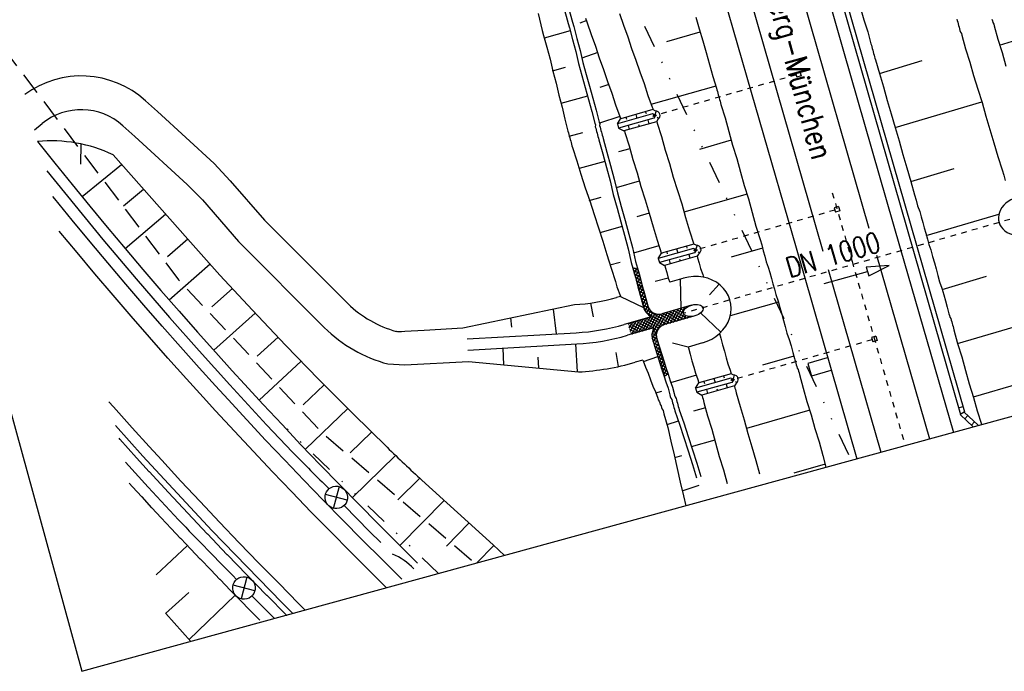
# Model space of a CAD drawing. Extents: x 447258 to 447844, y 441190 to 442763.
# Tile 3 of 123: x 447552 to 447640, y 441190 to 441248. Entities that reach past the tile are written whole.
import ezdxf

# ---------------------------------------------------------------- set-up
doc = ezdxf.new("R2010")
doc.units = 0
doc.header["$LTSCALE"] = 2
doc.header["$MEASUREMENT"] = 0
for name, pattern in [('ACAD_ISO03W100', [0.5, 0.25, -0.25]), ('ACAD_ISO10W100W', [0.5, 0.25, -0.25]), ('AUSGEZOGEN', [0]), ('GESTRICH-X2', [1.5, 1, -0.5]), ('GETRENNTX3', [3.25, 1, -0.75, 0, -0.75, 0, -0.75]), ('STRICHLINIEX2', [0.5, 0.25, -0.25])]:
    doc.linetypes.add(name, pattern=pattern)
doc.layers.get('0').update_dxf_attribs({"linetype": 'AUSGEZOGEN'})
for name, color, linetype in [('BOESCHG', 250, 'AUSGEZOGEN'), ('DB-Bahnachse', 7, 'CONTINUOUS'), ('DB-Boeschungen', 15, 'CONTINUOUS'), ('DB-Durchlässe', 15, 'CONTINUOUS'), ('DB-Gleisachsen', 7, 'CONTINUOUS'), ('DB-GRABEN', 15, 'AUSGEZOGEN'), ('DB-Ingenieurbauwerke', 15, 'CONTINUOUS'), ('DB-Kabelanlagen', 15, 'CONTINUOUS'), ('DB-Strassen', 15, 'CONTINUOUS'), ('FBRTOP', 250, 'AUSGEZOGEN'), ('Planeinteilung', 250, 'CONTINUOUS'), ('SCHRIFT', 7, 'AUSGEZOGEN'), ('STROMLTG', 4, 'AUSGEZOGEN'), ('TELEKOM', 4, 'GETRENNTX3')]:
    doc.layers.add(name, color=color, linetype=linetype)
doc.styles.add('ROMANS', font='romans.shx', dxfattribs={"width": 0.8})

# ---------------------------------------------------------------- blocks, each defined once
blk = doc.blocks.new('*X443')
at = {"color": 0, "linetype": 'ByBlock'}
for p, q in [((-2584637, 1065095), (-2584634, 1065098)), ((-2583641, 1065136), (-2583638, 1065139)), ((-2583638, 1065197), (-2583639, 1065198)), ((-2584603, 1064889), (-2584635, 1064921)), ((-2584633, 1064781), (-2584587, 1064826)), ((-2583617, 1063585), (-2584631, 1064598)), ((-2584629, 1064466), (-2584497, 1064598)), ((-2583613, 1063263), (-2584626, 1064276)), ((-2584625, 1064152), (-2584359, 1064418)), ((-2584621, 1063838), (-2584134, 1064325)), ((-2584616, 1063524), (-2583629, 1064511)), ((-2584612, 1063210), (-2583625, 1064197)), ((-2583621, 1063907), (-2584052, 1064338)), ((-2583626, 1064230), (-2583866, 1064470)), ((-2583630, 1064552), (-2583746, 1064668)), ((-2583716, 1064742), (-2583633, 1064825)), ((-2583634, 1064875), (-2583670, 1064911)), ((-2583609, 1062940), (-2584622, 1063954)), ((-2583604, 1062618), (-2584618, 1063631)), ((-2584608, 1062896), (-2583621, 1063883)), ((-2584604, 1062582), (-2583617, 1063569)), ((-2585511, 1061039), (-2583609, 1062941)), ((-2585104, 1061127), (-2583604, 1062627)), ((-2584620, 1062248), (-2583613, 1063255)), ((-2583591, 1062286), (-2584614, 1063309)), ((-2582665, 1061042), (-2584609, 1062986)), ((-2583045, 1061103), (-2584605, 1062664)), ((-2584812, 1061280), (-2585102, 1061570)), ((-2584636, 1061422), (-2584919, 1061705)), ((-2583579, 1060683), (-2584773, 1061877)), ((-2583583, 1061005), (-2584665, 1062087)), ((-2583587, 1061328), (-2584606, 1062347)), ((-2584587, 1061326), (-2583595, 1062318)), ((-2584583, 1061012), (-2583532, 1062063)), ((-2584579, 1060698), (-2583420, 1061857)), ((-2583554, 1061405), (-2583271, 1061688)), ((-2579675, 1061147), (-2579237, 1061585)), ((-2579188, 1061383), (-2579379, 1061574)), ((-2589187, 1061181), (-2588932, 1061436)), ((-2589023, 1061036), (-2589187, 1061200)), ((-2588705, 1061036), (-2589105, 1061436)), ((-2589014, 1061036), (-2588614, 1061436)), ((-2588387, 1061036), (-2588787, 1061436)), ((-2588696, 1061036), (-2588296, 1061436)), ((-2588068, 1061036), (-2588468, 1061436)), ((-2588377, 1061036), (-2587978, 1061436)), ((-2587750, 1061036), (-2588150, 1061436)), ((-2588059, 1061036), (-2587659, 1061436)), ((-2587432, 1061036), (-2587832, 1061436)), ((-2587741, 1061036), (-2587341, 1061436)), ((-2587114, 1061036), (-2587514, 1061436)), ((-2587423, 1061036), (-2587023, 1061436)), ((-2586795, 1061036), (-2587196, 1061436)), ((-2587105, 1061036), (-2586705, 1061436)), ((-2586477, 1061036), (-2586877, 1061436)), ((-2586787, 1061036), (-2586387, 1061436)), ((-2586159, 1061036), (-2586559, 1061436)), ((-2586468, 1061036), (-2586068, 1061436)), ((-2585841, 1061036), (-2586241, 1061436)), ((-2586150, 1061036), (-2585750, 1061436)), ((-2585525, 1061038), (-2585923, 1061436)), ((-2585832, 1061036), (-2585414, 1061454)), ((-2585250, 1061081), (-2585604, 1061436)), ((-2585015, 1061165), (-2585325, 1061475)), ((-2583575, 1060361), (-2584588, 1061374)), ((-2583570, 1060038), (-2584584, 1061052)), ((-2583566, 1059716), (-2584580, 1060729)), ((-2584575, 1060384), (-2583588, 1061371)), ((-2584571, 1060070), (-2583584, 1061057)), ((-2584567, 1059756), (-2583580, 1060743)), ((-2583376, 1061265), (-2583085, 1061556)), ((-2583170, 1061152), (-2582858, 1061465)), ((-2582933, 1061071), (-2582572, 1061432)), ((-2582359, 1061054), (-2582747, 1061442)), ((-2582643, 1061042), (-2582238, 1061448)), ((-2582054, 1061067), (-2582426, 1061439)), ((-2582311, 1061056), (-2581904, 1061464)), ((-2581748, 1061080), (-2582122, 1061453)), ((-2581979, 1061070), (-2581570, 1061480)), ((-2581443, 1061092), (-2581818, 1061468)), ((-2581647, 1061084), (-2581236, 1061496)), ((-2581137, 1061105), (-2581515, 1061482)), ((-2581315, 1061098), (-2580901, 1061512)), ((-2580832, 1061118), (-2581211, 1061497)), ((-2580983, 1061111), (-2580567, 1061528)), ((-2580526, 1061130), (-2580907, 1061511)), ((-2580651, 1061125), (-2580241, 1061535)), ((-2580213, 1061135), (-2580604, 1061526)), ((-2580323, 1061135), (-2579923, 1061535)), ((-2579895, 1061135), (-2580295, 1061535)), ((-2580005, 1061135), (-2579585, 1061556)), ((-2579596, 1061155), (-2579976, 1061535)), ((-2579304, 1061181), (-2579671, 1061548)), ((-2579325, 1061179), (-2579188, 1061316)), ((-2583562, 1059393), (-2584575, 1060407)), ((-2583816, 1059329), (-2584571, 1060084)), ((-2584563, 1059442), (-2583575, 1060429)), ((-2584356, 1059329), (-2583571, 1060115)), ((-2584134, 1059329), (-2584567, 1059762)), ((-2584453, 1059329), (-2584563, 1059439)), ((-2584038, 1059329), (-2583567, 1059800)), ((-2583720, 1059329), (-2583563, 1059486))]:
    blk.add_line(p, q, dxfattribs=at)
blk = doc.blocks.new('1135297')
for p, q in [((1135, 0), (1135, 297)), ((0, 0), (1135, 0))]:
    blk.add_line(p, q)

msp = doc.modelspace()

# ---------------------------------------------------------------- linework, layer by layer
at = {"layer": 'BOESCHG'}
msp.add_lwpolyline([(447609.491, 441479.773, -0.000773), (447613.632, 441470.609, -0.002321), (447614.992, 441467.549, -0.000006), (447625.529, 441443.54, -0.00021), (447625.822, 441442.872, -0.000103), (447629.419, 441434.652, -0.000025), (447644.421, 441400.348, -0.000637), (447655.364, 441375.235, -0.000709), (447665.125, 441352.668, -0.00651), (447673.509, 441332.491, -0.004864), (447684.113, 441305.236, -0.001312), (447689.441, 441291.026, -0.001315), (447694.683, 441276.817, -0.001967), (447705.662, 441246.448, -0.005439), (447709.468, 441235.41, -0.000303), (447710.584, 441232.048, -0.000641)], format="xyb", dxfattribs=at)
at = {"layer": 'DB-Bahnachse', "linetype": 'ACAD_ISO10W100W'}
for p, q in [((447624.404, 441232.696), (447626.163, 441226.587)), ((447626.163, 441226.587), (447630.881, 441210.202))]:
    msp.add_line(p, q, dxfattribs=at)
at = {"layer": 'DB-Boeschungen', "linetype": 'Continuous'}
for p, q in [((447626.925, 441249.118), (447627.215, 441248.057)), ((447605.49, 441248.645), (447605.829, 441247.597)), ((447612.266, 441248.321), (447612.556, 441247.26)), ((447627.215, 441248.057), (447627.554, 441247.01)), ((447635.486, 441248.143), (447635.526, 441247.998)), ((447635.526, 441247.998), (447635.565, 441247.854)), ((447605.829, 441247.597), (447606.215, 441246.562)), ((447612.556, 441247.26), (447612.894, 441246.213)), ((447635.565, 441247.854), (447635.605, 441247.709)), ((447635.605, 441247.709), (447635.644, 441247.564)), ((447635.644, 441247.564), (447635.684, 441247.42)), ((447635.684, 441247.42), (447635.723, 441247.275)), ((447635.723, 441247.275), (447635.763, 441247.13)), ((447635.763, 441247.13), (447635.803, 441246.986)), ((447606.215, 441246.562), (447606.554, 441245.514)), ((447612.635, 441246.971), (447609.658, 441246.105)), ((447627.554, 441247.01), (447627.844, 441245.949)), ((447635.803, 441246.986), (447635.89, 441246.854)), ((447635.89, 441246.854), (447635.93, 441246.709)), ((447635.93, 441246.709), (447636.26, 441245.504)), ((447606.554, 441245.514), (447606.941, 441244.48)), ((447612.894, 441246.213), (447613.185, 441245.152)), ((447627.844, 441245.949), (447627.884, 441245.804)), ((447627.884, 441245.804), (447627.923, 441245.659)), ((447627.923, 441245.659), (447627.963, 441245.515)), ((447627.963, 441245.515), (447628.003, 441245.37)), ((447628.003, 441245.37), (447628.042, 441245.225)), ((447636.26, 441245.504), (447636.638, 441244.311)), ((447606.941, 441244.48), (447607.279, 441243.432)), ((447613.185, 441245.152), (447613.475, 441244.091)), ((447628.042, 441245.225), (447628.082, 441245.08)), ((447628.082, 441245.08), (447628.121, 441244.936)), ((447628.121, 441244.936), (447628.161, 441244.791)), ((447628.161, 441244.791), (447628.2, 441244.646)), ((447628.2, 441244.646), (447628.24, 441244.502)), ((447628.24, 441244.502), (447628.618, 441243.309)), ((447613.475, 441244.091), (447613.765, 441243.03)), ((447628.618, 441243.309), (447632.402, 441244.448)), ((447636.638, 441244.311), (447636.968, 441243.106)), ((447607.279, 441243.432), (447607.666, 441242.397)), ((447613.765, 441243.03), (447614.104, 441241.982)), ((447628.618, 441243.309), (447628.948, 441242.104)), ((447636.968, 441243.106), (447637.346, 441241.913)), ((447607.666, 441242.397), (447608.004, 441241.35)), ((447614.051, 441242.175), (447608.277, 441240.543)), ((447614.104, 441241.982), (447614.143, 441241.837)), ((447628.948, 441242.104), (447629.278, 441240.898)), ((447637.346, 441241.913), (447637.724, 441240.721)), ((447608.004, 441241.35), (447608.391, 441240.315)), ((447614.143, 441241.837), (447614.183, 441241.692)), ((447614.183, 441241.692), (447614.223, 441241.548)), ((447614.223, 441241.548), (447614.262, 441241.403)), ((447614.262, 441241.403), (447614.302, 441241.258)), ((447614.302, 441241.258), (447614.341, 441241.114)), ((447614.341, 441241.114), (447614.381, 441240.969)), ((447608.391, 441240.315), (447608.431, 441240.17)), ((447608.431, 441240.17), (447608.455, 441240.08)), ((447614.381, 441240.969), (447614.421, 441240.824)), ((447614.421, 441240.824), (447614.46, 441240.68)), ((447614.46, 441240.68), (447614.5, 441240.535)), ((447614.5, 441240.535), (447614.878, 441239.342)), ((447629.278, 441240.898), (447629.656, 441239.705)), ((447629.986, 441238.5), (447637.711, 441240.769)), ((447637.724, 441240.721), (447638.054, 441239.515)), ((447614.878, 441239.342), (447615.208, 441238.137)), ((447629.656, 441239.705), (447629.986, 441238.5)), ((447638.054, 441239.515), (447638.432, 441238.322)), ((447608.787, 441239.059), (447608.796, 441239.026)), ((447608.796, 441239.026), (447608.835, 441238.881)), ((447608.835, 441238.881), (447609.213, 441237.689)), ((447629.986, 441238.5), (447630.364, 441237.307)), ((447609.213, 441237.689), (447609.543, 441236.483)), ((447615.208, 441238.137), (447615.538, 441236.931)), ((447638.432, 441238.322), (447638.762, 441237.117)), ((447615.419, 441237.365), (447612.587, 441236.538)), ((447615.538, 441236.931), (447615.916, 441235.739)), ((447630.364, 441237.307), (447630.694, 441236.101)), ((447638.762, 441237.117), (447639.14, 441235.924)), ((447609.543, 441236.483), (447609.921, 441235.291)), ((447615.916, 441235.739), (447616.246, 441234.533)), ((447630.694, 441236.101), (447631.024, 441234.896)), ((447639.14, 441235.924), (447639.518, 441234.732)), ((447609.921, 441235.291), (447610.251, 441234.085)), ((447631.024, 441234.896), (447631.402, 441233.703)), ((447631.402, 441233.703), (447635.234, 441234.855)), ((447610.251, 441234.085), (447610.629, 441232.893)), ((447616.246, 441234.533), (447616.576, 441233.327)), ((447639.518, 441234.732), (447639.65, 441234.249)), ((447639.65, 441234.249), (447639.782, 441233.767)), ((447616.576, 441233.327), (447616.954, 441232.135)), ((447631.402, 441233.703), (447631.732, 441232.498)), ((447610.629, 441232.893), (447611.008, 441231.7)), ((447616.835, 441232.569), (447611.205, 441230.977)), ((447631.732, 441232.498), (447631.864, 441232.015)), ((447611.008, 441231.7), (447611.337, 441230.494)), ((447616.954, 441232.135), (447617.284, 441230.929)), ((447631.864, 441232.015), (447631.996, 441231.533)), ((447631.996, 441231.533), (447632.189, 441231.016)), ((447611.337, 441230.494), (447611.716, 441229.302)), ((447617.284, 441230.929), (447617.613, 441229.723)), ((447632.189, 441231.016), (447632.321, 441230.533)), ((447632.321, 441230.533), (447632.453, 441230.051)), ((447632.77, 441228.894), (447639.22, 441230.787)), ((447617.613, 441229.723), (447617.992, 441228.531)), ((447632.453, 441230.051), (447632.585, 441229.569)), ((447611.716, 441229.302), (447612.094, 441228.109)), ((447632.585, 441229.569), (447632.717, 441229.087)), ((447632.717, 441229.087), (447632.862, 441228.556)), ((447617.992, 441228.531), (447618.123, 441228.049)), ((447618.123, 441228.049), (447618.269, 441227.518)), ((447632.862, 441228.556), (447632.994, 441228.074)), ((447632.994, 441228.074), (447633.174, 441227.605)), ((447612.385, 441227.046), (447612.424, 441226.904)), ((447618.203, 441227.759), (447615.419, 441226.946)), ((447618.269, 441227.518), (447618.401, 441227.036)), ((447618.401, 441227.036), (447618.533, 441226.554)), ((447633.174, 441227.605), (447633.333, 441227.026)), ((447633.333, 441227.026), (447633.491, 441226.447)), ((447612.424, 441226.904), (447612.555, 441226.421)), ((447612.555, 441226.421), (447612.687, 441225.939)), ((447618.533, 441226.554), (447618.713, 441226.084)), ((447618.713, 441226.084), (447618.845, 441225.602)), ((447633.491, 441226.447), (447633.636, 441225.917)), ((447612.687, 441225.939), (447612.881, 441225.422)), ((447612.881, 441225.422), (447612.947, 441225.179)), ((447618.845, 441225.602), (447618.99, 441225.072)), ((447633.636, 441225.917), (447633.794, 441225.338)), ((447633.794, 441225.338), (447633.953, 441224.759)), ((447634.186, 441224.097), (447638.114, 441225.276)), ((447618.99, 441225.072), (447619.122, 441224.589)), ((447619.122, 441224.589), (447619.254, 441224.107)), ((447633.953, 441224.759), (447634.159, 441224.194)), ((447619.254, 441224.107), (447619.386, 441223.625)), ((447619.386, 441223.625), (447619.592, 441223.059)), ((447634.159, 441224.194), (447634.318, 441223.615)), ((447634.318, 441223.615), (447634.463, 441223.085)), ((447619.619, 441222.963), (447615.329, 441221.75)), ((447619.592, 441223.059), (447619.751, 441222.481)), ((447634.463, 441223.085), (447634.621, 441222.506)), ((447619.751, 441222.481), (447619.909, 441221.902)), ((447619.909, 441221.902), (447620.067, 441221.323)), ((447634.621, 441222.506), (447634.779, 441221.927)), ((447634.779, 441221.927), (447634.819, 441221.783)), ((447634.819, 441221.783), (447634.859, 441221.638)), ((447620.067, 441221.323), (447620.212, 441220.793)), ((447634.859, 441221.638), (447634.946, 441221.506)), ((447634.946, 441221.506), (447634.986, 441221.362)), ((447634.986, 441221.362), (447635.026, 441221.217)), ((447635.026, 441221.217), (447635.065, 441221.072)), ((447635.065, 441221.072), (447635.105, 441220.928)), ((447635.105, 441220.928), (447635.144, 441220.783)), ((447635.553, 441219.288), (447643.568, 441221.636)), ((447614.37, 441220.167), (447614.486, 441219.744)), ((447620.212, 441220.793), (447620.371, 441220.214)), ((447620.371, 441220.214), (447620.577, 441219.648)), ((447635.144, 441220.783), (447635.184, 441220.638)), ((447635.184, 441220.638), (447635.224, 441220.494)), ((447635.224, 441220.494), (447635.553, 441219.288)), ((447614.486, 441219.744), (447614.644, 441219.166)), ((447614.644, 441219.166), (447614.803, 441218.587)), ((447620.577, 441219.648), (447620.736, 441219.07)), ((447635.553, 441219.288), (447635.932, 441218.095)), ((447614.803, 441218.587), (447614.961, 441218.008)), ((447620.736, 441219.07), (447620.894, 441218.491)), ((447620.894, 441218.491), (447621.039, 441217.96)), ((447614.961, 441218.008), (447615.106, 441217.478)), ((447615.106, 441217.478), (447615.313, 441216.912)), ((447620.986, 441218.153), (447618.202, 441217.34)), ((447621.039, 441217.96), (447621.079, 441217.816)), ((447621.079, 441217.816), (447621.118, 441217.671)), ((447621.118, 441217.671), (447621.158, 441217.526)), ((447621.158, 441217.526), (447621.198, 441217.382)), ((447621.198, 441217.382), (447621.237, 441217.237)), ((447635.932, 441218.095), (447636.261, 441216.89)), ((447615.313, 441216.912), (447615.4, 441216.592)), ((447621.237, 441217.237), (447621.277, 441217.092)), ((447621.277, 441217.092), (447621.365, 441216.961)), ((447621.365, 441216.961), (447621.404, 441216.816)), ((447621.404, 441216.816), (447621.444, 441216.671)), ((447621.444, 441216.671), (447621.483, 441216.527)), ((447621.483, 441216.527), (447621.813, 441215.321)), ((447636.261, 441216.89), (447636.591, 441215.684)), ((447636.591, 441215.684), (447636.969, 441214.492)), ((447636.956, 441214.54), (447641.042, 441215.71)), ((447615.696, 441215.512), (447615.709, 441215.465)), ((447615.709, 441215.465), (447615.748, 441215.321)), ((447615.748, 441215.321), (447615.788, 441215.176)), ((447615.788, 441215.176), (447615.827, 441215.031)), ((447615.827, 441215.031), (447615.867, 441214.886)), ((447615.867, 441214.886), (447616.197, 441213.681)), ((447621.813, 441215.321), (447622.143, 441214.115)), ((447622.143, 441214.115), (447622.521, 441212.923)), ((447636.969, 441214.492), (447637.299, 441213.286)), ((447616.197, 441213.681), (447616.575, 441212.488)), ((447622.402, 441213.357), (447616.786, 441211.717)), ((447637.299, 441213.286), (447637.677, 441212.093)), ((447616.575, 441212.488), (447616.905, 441211.283)), ((447622.521, 441212.923), (447622.851, 441211.717)), ((447637.677, 441212.093), (447637.685, 441212.067)), ((447616.905, 441211.283), (447617.235, 441210.077)), ((447622.851, 441211.717), (447623.229, 441210.525)), ((447623.229, 441210.525), (447623.559, 441209.319)), ((447617.235, 441210.077), (447617.613, 441208.884)), ((447617.613, 441208.884), (447617.943, 441207.679)), ((447623.559, 441209.319), (447623.845, 441208.273)), ((447623.77, 441208.547), (447620.986, 441207.734))]:
    msp.add_line(p, q, dxfattribs=at)
at = {"layer": 'DB-Durchlässe', "linetype": 'STRICHLINIEX2'}
msp.add_line((447642.118, 441230.876), (447611.171, 441221.967), dxfattribs=at)
at = {"layer": 'DB-Durchlässe', "linetype": 'Continuous'}
for p, q in [((447629.468, 441226.213), (447627.433, 441226.071)), ((447627.644, 441225.3), (447629.468, 441226.213)), ((447623.68, 441224.63), (447627.539, 441225.686)), ((447627.433, 441226.071), (447627.644, 441225.3))]:
    msp.add_line(p, q, dxfattribs=at)
msp.add_ellipse((447612.036, 441222.216), major_axis=(0.868, 0.238), ratio=0.555697, dxfattribs=at)
at = {"layer": 'DB-Gleisachsen', "linetype": 'Continuous'}
for p, q in [((447593.602, 441347.817), (447627.651, 441229.552)), ((447589.278, 441346.572), (447623.56, 441227.496)), ((447628.348, 441227.13), (447633.051, 441210.797)), ((447624.029, 441225.866), (447628.71, 441209.607))]:
    msp.add_line(p, q, dxfattribs=at)
at = {"layer": 'DB-GRABEN', "linetype": 'Continuous'}
for p, q in [((447600.504, 441249.25), (447600.913, 441247.755)), ((447600.889, 441249.356), (447601.298, 441247.861)), ((447598.237, 441248.63), (447598.598, 441247.122)), ((447602.557, 441247.998), (447601.943, 441247.778)), ((447602.443, 441248.226), (447602.61, 441247.805)), ((447638.604, 441248.115), (447638.643, 441247.97)), ((447598.598, 441247.122), (447598.716, 441246.688)), ((447600.913, 441247.755), (447601.018, 441247.369)), ((447601.018, 441247.369), (447601.308, 441246.308)), ((447601.298, 441247.861), (447601.404, 441247.475)), ((447601.404, 441247.475), (447601.694, 441246.414)), ((447602.61, 441247.805), (447602.948, 441246.757)), ((447638.643, 441247.97), (447638.683, 441247.826)), ((447638.683, 441247.826), (447638.771, 441247.694)), ((447638.771, 441247.694), (447638.81, 441247.549)), ((447638.81, 441247.549), (447639.14, 441246.344)), ((447598.716, 441246.688), (447599.007, 441245.627)), ((447601.097, 441247.08), (447598.782, 441246.447)), ((447601.308, 441246.308), (447601.599, 441245.247)), ((447601.694, 441246.414), (447601.985, 441245.353)), ((447602.948, 441246.757), (447603.335, 441245.722)), ((447639.14, 441246.344), (447639.518, 441245.151)), ((447599.007, 441245.627), (447599.297, 441244.566)), ((447601.985, 441245.353), (447602.227, 441244.279)), ((447603.335, 441245.722), (447603.673, 441244.675)), ((447639.286, 441245.813), (447640.43, 441246.178)), ((447599.297, 441244.566), (447599.539, 441243.491)), ((447601.599, 441245.247), (447601.841, 441244.173)), ((447603.542, 441245.157), (447602.121, 441244.665)), ((447603.673, 441244.675), (447604.06, 441243.64)), ((447639.518, 441245.151), (447639.848, 441243.945)), ((447599.526, 441243.54), (447600.683, 441243.856)), ((447601.841, 441244.173), (447602.131, 441243.112)), ((447602.227, 441244.279), (447602.517, 441243.218)), ((447604.06, 441243.64), (447604.399, 441242.592)), ((447599.539, 441243.491), (447599.829, 441242.431)), ((447602.131, 441243.112), (447602.421, 441242.051)), ((447602.517, 441243.218), (447602.807, 441242.157)), ((447599.829, 441242.431), (447600.071, 441241.356)), ((447602.421, 441242.051), (447602.712, 441240.99)), ((447602.807, 441242.157), (447603.098, 441241.096)), ((447604.526, 441242.316), (447603.719, 441242.043)), ((447604.399, 441242.592), (447604.786, 441241.557)), ((447600.071, 441241.356), (447600.362, 441240.295)), ((447602.633, 441241.279), (447600.269, 441240.633)), ((447602.712, 441240.99), (447603.002, 441239.929)), ((447603.098, 441241.096), (447603.388, 441240.035)), ((447604.786, 441241.557), (447605.124, 441240.51)), ((447600.362, 441240.295), (447600.604, 441239.221)), ((447605.124, 441240.51), (447605.511, 441239.475)), ((447600.604, 441239.221), (447600.894, 441238.16)), ((447603.002, 441239.929), (447603.292, 441238.868)), ((447603.388, 441240.035), (447603.678, 441238.974)), ((447605.511, 441239.475), (447603.705, 441238.877)), ((447608.409, 441239.701), (447605.289, 441238.815)), ((447605.289, 441238.815), (447605.577, 441239.271)), ((447608.521, 441239.317), (447605.401, 441238.431)), ((447605.511, 441239.475), (447605.55, 441239.33)), ((447605.55, 441239.33), (447605.57, 441239.259)), ((447608.446, 441240.085), (447605.582, 441239.272)), ((447606.034, 441239.401), (447606.085, 441239.228)), ((447606.915, 441239.651), (447607.016, 441239.305)), ((447607.786, 441239.898), (447607.836, 441239.725)), ((447608.574, 441239.618), (447608.409, 441239.701)), ((447608.644, 441239.985), (447608.446, 441240.085)), ((447608.616, 441239.474), (447608.521, 441239.317)), ((447608.73, 441239.976), (447608.633, 441239.627)), ((447608.83, 441239.4), (447608.981, 441239.298)), ((447603.292, 441238.868), (447603.332, 441238.723)), ((447603.332, 441238.723), (447603.323, 441238.566)), ((447603.323, 441238.566), (447603.363, 441238.421)), ((447603.363, 441238.421), (447603.402, 441238.276)), ((447603.678, 441238.974), (447603.718, 441238.829)), ((447603.718, 441238.829), (447603.709, 441238.671)), ((447603.709, 441238.671), (447603.749, 441238.526)), ((447603.749, 441238.526), (447603.788, 441238.382)), ((447603.788, 441238.382), (447603.828, 441238.237)), ((447605.289, 441238.815), (447605.401, 441238.431)), ((447605.401, 441238.431), (447605.848, 441238.184)), ((447608.756, 441239.009), (447605.848, 441238.184)), ((447606.248, 441238.671), (447606.349, 441238.326)), ((447607.179, 441238.749), (447607.23, 441238.576)), ((447607.999, 441239.169), (447608.1, 441238.823)), ((447608.872, 441239.2), (447608.756, 441239.009)), ((447600.894, 441238.16), (447600.934, 441238.015)), ((447600.934, 441238.015), (447600.973, 441237.871)), ((447600.973, 441237.871), (447601.013, 441237.726)), ((447601.013, 441237.726), (447602.219, 441238.056)), ((447601.013, 441237.726), (447601.052, 441237.581)), ((447601.052, 441237.581), (447601.092, 441237.437)), ((447603.402, 441238.276), (447603.442, 441238.132)), ((447603.442, 441238.132), (447603.482, 441237.987)), ((447603.482, 441237.987), (447603.521, 441237.842)), ((447603.521, 441237.842), (447603.561, 441237.697)), ((447603.561, 441237.697), (447603.6, 441237.553)), ((447603.6, 441237.553), (447603.64, 441237.408)), ((447603.828, 441238.237), (447603.867, 441238.092)), ((447603.867, 441238.092), (447603.907, 441237.948)), ((447603.907, 441237.948), (447603.947, 441237.803)), ((447603.947, 441237.803), (447603.986, 441237.658)), ((447603.986, 441237.658), (447604.026, 441237.514)), ((447604.026, 441237.514), (447604.356, 441236.308)), ((447605.911, 441238.202), (447605.915, 441238.186)), ((447605.915, 441238.186), (447605.955, 441238.041)), ((447605.955, 441238.041), (447606.333, 441236.849)), ((447601.092, 441237.437), (447601.132, 441237.292)), ((447601.132, 441237.292), (447601.171, 441237.147)), ((447601.171, 441237.147), (447601.211, 441237.003)), ((447601.211, 441237.003), (447601.25, 441236.858)), ((447601.25, 441236.858), (447601.29, 441236.713)), ((447601.29, 441236.713), (447601.668, 441235.521)), ((447603.64, 441237.408), (447603.983, 441236.154)), ((447606.399, 441236.608), (447605.386, 441236.331)), ((447606.333, 441236.849), (447606.663, 441235.643)), ((447603.983, 441236.154), (447604.313, 441234.948)), ((447604.356, 441236.308), (447604.686, 441235.102)), ((447601.668, 441235.521), (447602.046, 441234.328)), ((447604.168, 441235.479), (447601.901, 441234.859)), ((447604.313, 441234.948), (447604.643, 441233.743)), ((447604.686, 441235.102), (447605.015, 441233.897)), ((447606.663, 441235.643), (447607.041, 441234.451)), ((447602.046, 441234.328), (447602.424, 441233.136)), ((447607.041, 441234.451), (447607.371, 441233.245)), ((447602.424, 441233.136), (447602.851, 441231.957)), ((447604.643, 441233.743), (447604.924, 441232.524)), ((447605.015, 441233.897), (447605.297, 441232.678)), ((447607.239, 441233.727), (447605.178, 441233.112)), ((447607.371, 441233.245), (447607.749, 441232.053)), ((447602.789, 441231.992), (447603.85, 441232.282)), ((447604.924, 441232.524), (447605.254, 441231.318)), ((447605.297, 441232.678), (447605.627, 441231.472)), ((447602.851, 441231.957), (447603.229, 441230.764)), ((447605.627, 441231.472), (447605.97, 441230.218)), ((447607.749, 441232.053), (447608.127, 441230.86)), ((447603.229, 441230.764), (447603.607, 441229.572)), ((447605.254, 441231.318), (447605.584, 441230.113)), ((447608.127, 441230.86), (447607.018, 441230.557)), ((447608.127, 441230.86), (447608.457, 441229.654)), ((447605.703, 441229.679), (447603.726, 441229.138)), ((447605.584, 441230.113), (447605.914, 441228.907)), ((447605.97, 441230.218), (447606.3, 441229.012)), ((447608.457, 441229.654), (447608.835, 441228.462)), ((447603.607, 441229.572), (447603.985, 441228.379)), ((447605.914, 441228.907), (447606.244, 441227.701)), ((447606.3, 441229.012), (447606.63, 441227.807)), ((447603.985, 441228.379), (447604.363, 441227.187)), ((447608.967, 441227.98), (447606.714, 441227.311)), ((447608.835, 441228.462), (447609.213, 441227.269)), ((447612.087, 441228.126), (447609.223, 441227.313)), ((447611.427, 441227.938), (447611.477, 441227.766)), ((447612.285, 441228.026), (447612.087, 441228.126)), ((447612.371, 441228.016), (447612.274, 441227.667)), ((447604.363, 441227.187), (447604.741, 441225.994)), ((447606.244, 441227.701), (447606.526, 441226.482)), ((447606.63, 441227.807), (447606.911, 441226.588)), ((447612.05, 441227.741), (447608.93, 441226.855)), ((447608.93, 441226.855), (447609.218, 441227.312)), ((447612.162, 441227.357), (447609.042, 441226.472)), ((447612.397, 441227.05), (447609.489, 441226.224)), ((447609.675, 441227.441), (447609.726, 441227.268)), ((447610.556, 441227.691), (447610.657, 441227.346)), ((447611.64, 441227.209), (447611.741, 441226.863)), ((447612.215, 441227.658), (447612.05, 441227.741)), ((447612.257, 441227.514), (447612.162, 441227.357)), ((447612.513, 441227.241), (447612.397, 441227.05)), ((447612.471, 441227.441), (447612.622, 441227.339)), ((447604.614, 441226.27), (447605.53, 441226.521)), ((447606.526, 441226.482), (447606.856, 441225.277)), ((447606.911, 441226.588), (447607.241, 441225.382)), ((447608.93, 441226.855), (447609.042, 441226.472)), ((447609.042, 441226.472), (447609.489, 441226.224)), ((447609.498, 441226.227), (447609.543, 441226.064)), ((447609.888, 441226.712), (447609.99, 441226.366)), ((447610.82, 441226.789), (447610.87, 441226.616)), ((447604.741, 441225.994), (447605.119, 441224.802)), ((447606.856, 441225.277), (447606.987, 441224.794)), ((447607.241, 441225.382), (447607.373, 441224.9)), ((447609.543, 441226.064), (447609.675, 441225.582)), ((447609.675, 441225.582), (447609.807, 441225.099)), ((447605.119, 441224.802), (447605.251, 441224.319)), ((447606.987, 441224.794), (447607.119, 441224.312)), ((447607.373, 441224.9), (447607.505, 441224.418)), ((447607.505, 441224.418), (447607.637, 441223.935)), ((447609.807, 441225.099), (447608.65, 441224.783)), ((447609.807, 441225.099), (447609.943, 441224.735)), ((447611.2, 441225.097), (447609.943, 441224.735)), ((447610.874, 441225.003), (447610.932, 441222.418)), ((447614.35, 441224.548), (447613.495, 441223.623)), ((447605.567, 441223.475), (447605.214, 441223.373)), ((447605.251, 441224.319), (447605.566, 441223.478)), ((447605.563, 441223.474), (447607.619, 441222.489)), ((447607.119, 441224.312), (447607.251, 441223.83)), ((447607.251, 441223.83), (447607.611, 441222.516)), ((447607.637, 441223.935), (447607.995, 441222.627)), ((447591.536, 441220.666), (447601.479, 441222.737)), ((447602.884, 441222.876), (447603.131, 441221.649)), ((447611.892, 441222.695), (447609.236, 441221.93)), ((447599.588, 441222.344), (447599.854, 441220.141)), ((447612.169, 441221.734), (447609.471, 441220.957)), ((447614.489, 441220.281), (447612.69, 441221.995)), ((447595.898, 441220.739), (447595.814, 441221.557)), ((447608.295, 441221.659), (447605.905, 441220.971)), ((447591.919, 441219.688), (447601.621, 441220.241)), ((447608.529, 441220.686), (447606.182, 441220.01)), ((447591.976, 441218.69), (447601.678, 441219.243)), ((447601.738, 441216.755), (447601.585, 441219.238)), ((447608.367, 441219.762), (447609.076, 441217.538)), ((447608.797, 441219.686), (447609.462, 441217.644)), ((447611.589, 441218.965), (447610.2, 441219.303)), ((447612.86, 441219.331), (447611.589, 441218.965)), ((447595.102, 441218.868), (447595.157, 441217.39)), ((447605.398, 441217.235), (447605.176, 441218.466)), ((447611.589, 441218.965), (447611.606, 441218.904)), ((447611.606, 441218.904), (447611.764, 441218.326)), ((447611.764, 441218.326), (447611.922, 441217.747)), ((447592.033, 441217.691), (447601.821, 441216.747)), ((447598.211, 441218.065), (447598.275, 441217.089)), ((447607.548, 441217.802), (447606.874, 441217.608)), ((447607.543, 441217.8), (447607.568, 441217.748)), ((447607.568, 441217.748), (447607.774, 441217.182)), ((447608.87, 441218.104), (447607.594, 441217.651)), ((447609.076, 441217.538), (447609.235, 441216.96)), ((447609.462, 441217.644), (447609.621, 441217.065)), ((447611.922, 441217.747), (447612.081, 441217.168)), ((447607.774, 441217.182), (447608.029, 441216.63)), ((447608.029, 441216.63), (447608.236, 441216.064)), ((447609.235, 441216.96), (447609.428, 441216.442)), ((447609.621, 441217.065), (447609.814, 441216.548)), ((447609.814, 441216.548), (447609.972, 441215.969)), ((447612.327, 441216.458), (447610.025, 441215.776)), ((447612.081, 441217.168), (447612.226, 441216.638)), ((447612.226, 441216.638), (447612.432, 441216.072)), ((447615.402, 441216.593), (447612.539, 441215.78)), ((447615.601, 441216.493), (447615.402, 441216.593)), ((447615.687, 441216.484), (447615.589, 441216.134)), ((447608.236, 441216.064), (447608.442, 441215.499)), ((447609.428, 441216.442), (447609.586, 441215.864)), ((447609.586, 441215.864), (447609.793, 441215.298)), ((447609.972, 441215.969), (447610.179, 441215.404)), ((447615.366, 441216.208), (447612.245, 441215.323)), ((447612.245, 441215.323), (447612.534, 441215.779)), ((447615.478, 441215.824), (447612.358, 441214.939)), ((447612.432, 441216.072), (447612.519, 441215.756)), ((447612.991, 441215.908), (447613.041, 441215.736)), ((447613.872, 441216.158), (447613.973, 441215.813)), ((447614.742, 441216.406), (447614.793, 441216.233)), ((447614.956, 441215.676), (447615.057, 441215.331)), ((447615.531, 441216.125), (447615.366, 441216.208)), ((447615.573, 441215.981), (447615.478, 441215.824)), ((447615.828, 441215.708), (447615.713, 441215.517)), ((447615.786, 441215.908), (447615.937, 441215.806)), ((447608.442, 441215.499), (447608.684, 441214.995)), ((447608.684, 441214.995), (447608.89, 441214.429)), ((447608.71, 441214.898), (447609.241, 441215.043)), ((447609.793, 441215.298), (447609.951, 441214.719)), ((447609.951, 441214.719), (447609.991, 441214.575)), ((447610.179, 441215.404), (447610.337, 441214.825)), ((447610.337, 441214.825), (447610.377, 441214.68)), ((447612.245, 441215.323), (447612.358, 441214.939)), ((447612.358, 441214.939), (447612.805, 441214.691)), ((447615.713, 441215.517), (447612.805, 441214.691)), ((447613.204, 441215.179), (447613.305, 441214.833)), ((447614.136, 441215.256), (447614.186, 441215.083)), ((447608.89, 441214.429), (447608.93, 441214.284)), ((447608.93, 441214.284), (447609.018, 441214.153)), ((447609.018, 441214.153), (447609.057, 441214.008)), ((447609.057, 441214.008), (447609.097, 441213.864)), ((447609.097, 441213.864), (447609.185, 441213.732)), ((447609.991, 441214.575), (447610.031, 441214.43)), ((447610.031, 441214.43), (447610.118, 441214.299)), ((447610.118, 441214.299), (447610.158, 441214.154)), ((447610.158, 441214.154), (447610.198, 441214.009)), ((447610.198, 441214.009), (447610.237, 441213.864)), ((447610.237, 441213.864), (447610.277, 441213.72)), ((447610.377, 441214.68), (447610.416, 441214.536)), ((447610.416, 441214.536), (447610.504, 441214.404)), ((447610.504, 441214.404), (447610.544, 441214.259)), ((447610.544, 441214.259), (447610.583, 441214.115)), ((447610.583, 441214.115), (447610.623, 441213.97)), ((447610.623, 441213.97), (447610.663, 441213.825)), ((447610.663, 441213.825), (447610.702, 441213.681)), ((447612.81, 441214.693), (447612.828, 441214.625)), ((447612.828, 441214.625), (447612.868, 441214.481)), ((447612.868, 441214.481), (447612.907, 441214.336)), ((447612.907, 441214.336), (447612.947, 441214.191)), ((447612.947, 441214.191), (447612.987, 441214.046)), ((447612.987, 441214.046), (447613.316, 441212.841)), ((447609.185, 441213.732), (447609.224, 441213.587)), ((447609.224, 441213.587), (447609.264, 441213.443)), ((447609.264, 441213.443), (447609.352, 441213.311)), ((447609.352, 441213.311), (447609.391, 441213.166)), ((447609.391, 441213.166), (447609.431, 441213.022)), ((447609.431, 441213.022), (447609.761, 441211.816)), ((447610.277, 441213.72), (447610.316, 441213.575)), ((447610.316, 441213.575), (447610.356, 441213.43)), ((447610.356, 441213.43), (447610.396, 441213.286)), ((447610.396, 441213.286), (447610.822, 441212.106)), ((447610.702, 441213.681), (447610.742, 441213.536)), ((447610.742, 441213.536), (447610.781, 441213.391)), ((447610.781, 441213.391), (447611.208, 441212.212)), ((447613.119, 441213.564), (447612.058, 441213.274)), ((447610.694, 441212.383), (447609.695, 441212.057)), ((447610.822, 441212.106), (447611.2, 441210.914)), ((447611.208, 441212.212), (447611.586, 441211.02)), ((447613.316, 441212.841), (447613.695, 441211.648)), ((447609.761, 441211.816), (447610.043, 441210.597)), ((447613.695, 441211.648), (447614.024, 441210.443)), ((447610.043, 441210.597), (447610.324, 441209.378)), ((447611.2, 441210.914), (447611.578, 441209.721)), ((447611.586, 441211.02), (447611.964, 441209.827)), ((447613.959, 441210.684), (447611.837, 441210.103)), ((447614.024, 441210.443), (447614.354, 441209.237)), ((447611.578, 441209.721), (447611.956, 441208.529)), ((447611.964, 441209.827), (447612.342, 441208.635)), ((447610.324, 441209.378), (447610.606, 441208.159)), ((447610.39, 441209.137), (447611.017, 441209.309)), ((447612.342, 441208.635), (447612.72, 441207.442)), ((447614.354, 441209.237), (447614.732, 441208.044)), ((447610.606, 441208.159), (447610.887, 441206.941)), ((447611.956, 441208.529), (447612.334, 441207.336)), ((447614.732, 441208.044), (447615.062, 441206.839)), ((447610.887, 441206.941), (447611.169, 441205.722)), ((447612.519, 441206.661), (447611.099, 441206.169)), ((447611.169, 441205.722), (447611.37, 441204.854))]:
    msp.add_line(p, q, dxfattribs=at)
for centre, major_axis, ratio, start_param, end_param in [((447608.595, 441239.546), (0.477, 0.131), 0.878873, -1.207606, 1.235056), ((447641.253, 441230.627), (2.025, 0.554), 0.809606, 1.575822, 4.739919), ((447612.236, 441227.586), (0.477, 0.131), 0.878873, -1.207606, 1.235056), ((447612.036, 441222.216), (3.279, 0.897), 0.882407, -1.564191, 1.594061), ((447600.51, 441239.71), (-12.021, 12.021), 1, 2.413186, 2.636518), ((447608.96, 441222.891), (-0.707, 0.707), 1, 1.052469, 2.636518), ((447608.96, 441222.891), (-0.99, 0.99), 1, 1.052469, 1.861324), ((447600.51, 441239.71), (-13.789, 13.789), 1, 2.413186, 2.636518), ((447609.748, 441219.996), (-0.707, 0.707), 1, -0.505075, 1.100371), ((447600.51, 441239.71), (-14.496, 14.496), 1, 2.413186, 2.636518), ((447609.748, 441219.996), (-0.99, 0.99), 1, 0.270118, 0.953581), ((447600.51, 441239.71), (-16.263, 16.263), 1, 2.413186, 2.636518), ((447615.552, 441216.053), (0.477, 0.131), 0.878873, -1.207606, 1.235056)]:
    msp.add_ellipse(centre, major_axis=major_axis, ratio=ratio, start_param=start_param, end_param=end_param, dxfattribs=at)
at = {"layer": 'DB-Ingenieurbauwerke', "linetype": 'Continuous'}
for p, q in [((447594.629, 441352.2), (447625.413, 441245.277)), ((447586.059, 441349.799), (447617.196, 441241.65)), ((447625.413, 441245.277), (447630.453, 441227.773)), ((447621.512, 441243.467), (447621.127, 441243.356)), ((447621.127, 441243.356), (447621.238, 441242.972)), ((447621.622, 441243.082), (447621.238, 441242.972)), ((447621.512, 441243.467), (447621.622, 441243.082)), ((447617.196, 441241.65), (447621.89, 441225.344)), ((447624.97, 441231.455), (447624.585, 441231.344)), ((447624.585, 441231.344), (447624.696, 441230.96)), ((447624.97, 441231.455), (447625.081, 441231.07)), ((447625.081, 441231.07), (447624.696, 441230.96)), ((447630.453, 441227.773), (447635.173, 441211.378)), ((447621.89, 441225.344), (447626.588, 441209.025)), ((447628.29, 441219.923), (447627.905, 441219.812)), ((447627.905, 441219.812), (447628.016, 441219.428)), ((447628.401, 441219.539), (447628.016, 441219.428)), ((447628.29, 441219.923), (447628.401, 441219.539)), ((447623.943, 441218.021), (447622.216, 441217.515)), ((447622.216, 441217.515), (447622.553, 441216.363)), ((447624.28, 441216.869), (447622.553, 441216.363))]:
    msp.add_line(p, q, dxfattribs=at)
at = {"layer": 'DB-Ingenieurbauwerke', "linetype": 'ACAD_ISO03W100'}
for p, q in [((447621.182, 441243.164), (447608.726, 441239.578)), ((447624.641, 441231.152), (447612.367, 441227.618)), ((447627.961, 441219.62), (447615.683, 441216.085))]:
    msp.add_line(p, q, dxfattribs=at)
at = {"layer": 'DB-Ingenieurbauwerke', "linetype": 'Continuous'}
for centre in [(447608.595, 441239.546), (447615.552, 441216.053)]:
    msp.add_ellipse(centre, major_axis=(0.13, 0.037), ratio=0.555556, start_param=0, end_param=6.283185, dxfattribs=at)
msp.add_ellipse((447612.236, 441227.586), major_axis=(0.13, 0.037), ratio=0.555556, dxfattribs=at)
at = {"layer": 'DB-Kabelanlagen', "linetype": 'Continuous'}
for p, q in [((447620.532, 441266.027), (447635.806, 441212.972)), ((447620.951, 441266.016), (447636.16, 441213.19)), ((447635.622, 441213.564), (447636.006, 441213.666)), ((447636.139, 441213.177), (447635.785, 441212.959)), ((447636.937, 441211.862), (447635.785, 441212.959)), ((447637.383, 441212.003), (447636.139, 441213.177)), ((447636.463, 441212.871), (447636.185, 441212.578)), ((447636.777, 441212.014), (447637.06, 441212.311)), ((447637.384, 441211.984), (447637.377, 441212.009))]:
    msp.add_line(p, q, dxfattribs=at)
at = {"layer": 'DB-Strassen', "linetype": 'Continuous'}
for p, q in [((447563.3, 441240.879), (447564.378, 441239.903)), ((447564.378, 441239.903), (447569.433, 441235.278)), ((447553.44, 441238.289), (447554.119, 441238.843)), ((447561.286, 441238.656), (447562.364, 441237.68)), ((447562.364, 441237.68), (447567.018, 441233.431)), ((447553.709, 441237.251), (447555.245, 441235.324)), ((447557.551, 441237.034), (447557.534, 441235.23)), ((447560.424, 441236.064), (447567.077, 441228.547)), ((447555.245, 441235.324), (447556.789, 441233.412)), ((447557.663, 441232.343), (447561.175, 441235.215)), ((447569.433, 441235.278), (447570.856, 441233.76)), ((447554.524, 441234.629), (447559.514, 441228.539)), ((447556.789, 441233.412), (447558.345, 441231.509)), ((447567.018, 441233.431), (447568.387, 441232.057)), ((447570.856, 441233.76), (447570.856, 441233.76)), ((447570.856, 441233.76), (447573.906, 441230.256)), ((447555.237, 441232.15), (447555.061, 441232.369)), ((447563.146, 441232.988), (447561.359, 441231.508)), ((447556.801, 441230.238), (447555.237, 441232.15)), ((447558.345, 441231.509), (447559.913, 441229.616)), ((447568.387, 441232.057), (447568.387, 441232.057)), ((447568.387, 441232.057), (447571.57, 441228.359)), ((447561.497, 441227.728), (447565.096, 441230.785)), ((447558.377, 441228.336), (447556.801, 441230.238)), ((447559.913, 441229.616), (447561.492, 441227.733)), ((447573.906, 441230.256), (447581.318, 441222.829)), ((447557.224, 441227.375), (447555.643, 441229.285)), ((447559.964, 441226.443), (447558.377, 441228.336)), ((447559.514, 441228.539), (447562.486, 441225.023)), ((447567.065, 441228.56), (447565.254, 441227.002)), ((447567.077, 441228.547), (447569.934, 441225.373)), ((447571.57, 441228.359), (447579.215, 441220.69)), ((447558.818, 441225.476), (447557.224, 441227.375)), ((447561.492, 441227.733), (447563.084, 441225.86)), ((447561.564, 441224.561), (447559.964, 441226.443)), ((447565.404, 441223.174), (447569.052, 441226.353)), ((447560.424, 441223.586), (447558.818, 441225.476)), ((447563.084, 441225.86), (447564.687, 441223.997)), ((447569.934, 441225.373), (447572.831, 441222.235)), ((447563.175, 441222.688), (447561.564, 441224.561)), ((447562.486, 441225.023), (447565.444, 441221.607)), ((447562.041, 441221.706), (447560.424, 441223.586)), ((447564.687, 441223.997), (447566.302, 441222.144)), ((447571.055, 441224.159), (447569.219, 441222.539)), ((447564.798, 441220.826), (447563.175, 441222.688)), ((447581.318, 441222.829), (447581.318, 441222.829)), ((447563.67, 441219.837), (447562.041, 441221.706)), ((447566.302, 441222.144), (447567.928, 441220.301)), ((447569.378, 441218.678), (447573.073, 441221.98)), ((447572.831, 441222.235), (447575.767, 441219.134)), ((447566.432, 441218.973), (447564.798, 441220.826)), ((447565.444, 441221.607), (447565.444, 441221.607)), ((447565.444, 441221.607), (447568.086, 441218.623)), ((447567.928, 441220.301), (447569.566, 441218.468)), ((447579.215, 441220.69), (447579.215, 441220.69)), ((447585.623, 441220.363), (447585.647, 441220.369)), ((447585.647, 441220.369), (447585.727, 441220.363)), ((447585.727, 441220.363), (447585.827, 441220.361)), ((447585.827, 441220.361), (447586.087, 441220.363)), ((447585.827, 441220.361), (447585.827, 441220.361)), ((447586.087, 441220.363), (447586.376, 441220.37)), ((447586.376, 441220.37), (447588.11, 441220.458)), ((447586.376, 441220.37), (447586.376, 441220.37)), ((447588.11, 441220.458), (447591.536, 441220.666)), ((447565.311, 441217.977), (447563.67, 441219.837)), ((447575.099, 441219.84), (447573.245, 441218.147)), ((447575.767, 441219.134), (447578.741, 441216.069)), ((447568.079, 441217.131), (447566.432, 441218.973)), ((447568.086, 441218.623), (447570.808, 441215.61)), ((447569.566, 441218.468), (447571.025, 441216.855)), ((447566.963, 441216.128), (447565.311, 441217.977)), ((447573.421, 441214.245), (447577.162, 441217.697)), ((447584.881, 441217.459), (447586.388, 441217.369)), ((447586.388, 441217.369), (447592.033, 441217.691)), ((447569.545, 441215.51), (447568.079, 441217.131)), ((447571.025, 441216.855), (447572.123, 441215.652)), ((447568.435, 441214.501), (447566.963, 441216.128)), ((447570.808, 441215.61), (447570.808, 441215.61)), ((447570.808, 441215.61), (447574.088, 441212.048)), ((447572.123, 441215.652), (447573.784, 441213.853)), ((447579.213, 441215.595), (447577.34, 441213.823)), ((447578.741, 441216.069), (447581.753, 441213.041)), ((447570.65, 441214.3), (447569.545, 441215.51)), ((447560.45, 441213.661), (447560.059, 441214.105)), ((447569.545, 441213.285), (447568.435, 441214.501)), ((447572.318, 441212.492), (447570.65, 441214.3)), ((447573.784, 441213.853), (447575.454, 441212.065)), ((447562.13, 441211.782), (447560.45, 441213.661)), ((447571.219, 441211.471), (447569.545, 441213.285)), ((447577.531, 441209.874), (447581.307, 441213.49)), ((447581.753, 441213.041), (447584.802, 441210.051)), ((447573.997, 441210.695), (447572.318, 441212.492)), ((447563.069, 441209.254), (447560.637, 441211.992)), ((447563.626, 441210.128), (447562.13, 441211.782)), ((447572.904, 441209.667), (447571.219, 441211.471)), ((447574.088, 441212.048), (447576.381, 441209.63)), ((447575.454, 441212.065), (447577.143, 441210.279)), ((447583.422, 441211.405), (447581.516, 441209.558)), ((447560.949, 441210.852), (447561.011, 441210.783)), ((447561.011, 441210.783), (447561.015, 441210.784)), ((447561.015, 441210.784), (447562.513, 441209.122)), ((447575.695, 441208.9), (447573.997, 441210.695)), ((447564.754, 441208.893), (447563.626, 441210.128)), ((447574.608, 441207.866), (447572.904, 441209.667)), ((447576.381, 441209.63), (447576.381, 441209.63)), ((447577.143, 441210.279), (447578.844, 441208.502)), ((447561.535, 441208.713), (447563.556, 441206.491)), ((447562.513, 441209.122), (447562.516, 441209.123)), ((447562.516, 441209.123), (447563.646, 441207.881)), ((447569.213, 441202.654), (447563.069, 441209.254)), ((447563.069, 441209.254), (447563.069, 441209.254)), ((447566.455, 441207.049), (447564.754, 441208.893)), ((447577.404, 441207.115), (447575.695, 441208.9)), ((447581.705, 441205.564), (447585.549, 441209.332)), ((447563.646, 441207.881), (447563.649, 441207.882)), ((447563.649, 441207.882), (447565.353, 441206.031)), ((447576.324, 441206.074), (447574.608, 441207.866)), ((447578.844, 441208.502), (447580.557, 441206.735)), ((447561.862, 441206.87), (447561.853, 441206.867)), ((447562.167, 441206.535), (447561.862, 441206.87)), ((447568.168, 441205.215), (447566.455, 441207.049)), ((447579.124, 441205.339), (447577.404, 441207.115)), ((447587.71, 441207.293), (447585.762, 441205.362)), ((447587.903, 441207.114), (447591.063, 441204.241)), ((447562.992, 441205.629), (447562.167, 441206.535)), ((447563.556, 441206.491), (447566.248, 441203.609)), ((447565.353, 441206.031), (447565.357, 441206.033)), ((447565.357, 441206.033), (447567.072, 441204.191)), ((447578.05, 441204.292), (447576.324, 441206.074)), ((447580.534, 441206.556), (447580.016, 441204.582)), ((447580.557, 441206.735), (447582.28, 441204.977)), ((447563.003, 441205.632), (447562.992, 441205.629)), ((447563.881, 441204.677), (447563.003, 441205.632)), ((447569.9, 441203.384), (447568.168, 441205.215)), ((447580.855, 441203.573), (447579.124, 441205.339)), ((447581.247, 441205.335), (447579.313, 441205.842)), ((447585.937, 441201.311), (447589.886, 441205.311)), ((447564.706, 441203.781), (447563.881, 441204.677)), ((447567.072, 441204.191), (447567.076, 441204.192)), ((447567.076, 441204.192), (447568.81, 441202.353)), ((447579.787, 441202.52), (447578.05, 441204.292)), ((447583.233, 441202.573), (447580.981, 441204.875)), ((447580.981, 441204.875), (447580.981, 441204.875)), ((447582.28, 441204.977), (447584.013, 441203.229)), ((447591.063, 441204.241), (447594.223, 441201.369)), ((447564.718, 441203.784), (447564.706, 441203.781)), ((447565.608, 441202.828), (447564.718, 441203.784)), ((447566.248, 441203.609), (447566.248, 441203.609)), ((447571.642, 441201.564), (447569.9, 441203.384)), ((447582.597, 441201.817), (447580.855, 441203.573)), ((447592.086, 441203.311), (447590.08, 441201.259)), ((447566.433, 441201.943), (447565.608, 441202.828)), ((447575.46, 441196.23), (447569.213, 441202.654)), ((447581.535, 441200.758), (447579.787, 441202.52)), ((447584.241, 441201.577), (447583.233, 441202.573)), ((447584.013, 441203.229), (447585.757, 441201.489)), ((447566.445, 441201.946), (447566.433, 441201.943)), ((447567.355, 441200.981), (447566.445, 441201.946)), ((447568.81, 441202.353), (447568.814, 441202.355)), ((447568.814, 441202.355), (447570.559, 441200.527)), ((447573.395, 441199.755), (447571.642, 441201.564)), ((447584.349, 441200.069), (447582.597, 441201.817)), ((447567.042, 441201.313), (447564.274, 441198.703)), ((447568.179, 441200.107), (447567.355, 441200.981)), ((447583.292, 441199.004), (447581.535, 441200.758)), ((447585.757, 441201.489), (447587.511, 441199.757)), ((447592.784, 441199.76), (447594.285, 441201.312)), ((447594.223, 441201.369), (447595.249, 441200.435)), ((447568.191, 441200.111), (447568.179, 441200.107)), ((447569.112, 441199.146), (447568.191, 441200.111)), ((447570.559, 441200.527), (447570.563, 441200.528)), ((447570.563, 441200.528), (447572.318, 441198.712)), ((447586.11, 441198.33), (447584.349, 441200.069)), ((447569.936, 441198.283), (447569.112, 441199.146)), ((447575.158, 441197.957), (447573.395, 441199.755)), ((447584.756, 441197.559), (447583.292, 441199.004)), ((447569.948, 441198.286), (447569.936, 441198.283)), ((447570.88, 441197.322), (447569.948, 441198.286)), ((447572.322, 441198.509), (447571.812, 441196.567)), ((447572.318, 441198.712), (447572.322, 441198.713)), ((447572.322, 441198.713), (447574.087, 441196.907)), ((447571.703, 441196.47), (447570.88, 441197.322)), ((447573.038, 441197.283), (447571.096, 441197.792)), ((447576.931, 441196.169), (447575.158, 441197.957)), ((447565.088, 441195.254), (447567.174, 441197.123)), ((447567.179, 441192.932), (447571.294, 441196.894)), ((447571.715, 441196.473), (447571.703, 441196.47)), ((447572.657, 441195.509), (447571.715, 441196.473)), ((447574.771, 441194.822), (447572.771, 441196.823)), ((447574.087, 441196.907), (447574.091, 441196.908)), ((447574.091, 441196.908), (447575.866, 441195.113)), ((447573.48, 441194.667), (447572.657, 441195.509)), ((447576.424, 441195.275), (447575.46, 441196.23)), ((447575.46, 441196.23), (447575.46, 441196.23)), ((447577.524, 441195.577), (447576.931, 441196.169)), ((447567.345, 441192.787), (447565.112, 441195.275)), ((447573.491, 441194.67), (447573.48, 441194.667)), ((447575.866, 441195.113), (447575.87, 441195.114))]:
    msp.add_line(p, q, dxfattribs=at)
for centre, major_axis, start_param, end_param in [((447557.594, 441234.579), (-2.244, 8.198), -1.003191, 0.364082), ((447557.594, 441234.579), (-3.889, 3.889), -1.521396, -0.101579), ((447554.916, 441224.486), (-9.066, 9.066), -1.229467, -0.691132), ((447588.171, 441229.801), (-6.913, 6.913), 1.579381, 2.092472), ((447588.153, 441229.78), (-9.014, 9.014), 1.579261, 2.096616), ((447712.566, 441342.103), (-134.342, 134.342), 1.556981, 1.581294), ((447728.999, 441359.148), (-146.667, 146.667), 1.587504, 1.608093), ((447580.28, 441205.589), (-0.707, 0.707), 2.623338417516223, 8.906523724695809), ((447767.002, 441394.166), (-195.722, 195.722), 1.544743, 1.571509), ((447583.269, 441195.56), (-3.799, 3.799), 4.680334, 5.112607), ((447572.067, 441197.538), (-0.71, 0.71), 2.623338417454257, 8.906523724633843)]:
    msp.add_ellipse(centre, major_axis=major_axis, ratio=1, start_param=start_param, end_param=end_param, dxfattribs=at)
at = {"layer": 'FBRTOP'}
msp.add_lwpolyline([(447621.839, 441538.198, 0.000001), (447626.135, 441528.445, 0.000001), (447630.882, 441517.668)], format="xyb", dxfattribs=at)
at = {"layer": 'STROMLTG', "linetype": 'GESTRICH-X2', "flags": 128}
msp.add_lwpolyline([(447537.023, 441265.319), (447543.307, 441255.278), (447566.249, 441224.945), (447579.022, 441211.347), (447592.656, 441199.725)], dxfattribs=at)
at = {"layer": 'TELEKOM', "flags": 128}
for points in [[(447564.498, 441338.237), (447626.096, 441208.89)], [(447589.376, 441198.825), (447575.344, 441212.21)]]:
    msp.add_lwpolyline(points, dxfattribs=at)

# ---------------------------------------------------------------- block references
at = {"layer": 'DB-GRABEN', "linetype": 'Continuous', "xscale": 0.000999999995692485, "yscale": 0.0009999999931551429, "zscale": 0.001, "rotation": 285.306219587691}
msp.add_blockref('*X443', (447266.751, 438448.544), dxfattribs=at)
at = {"layer": 'Planeinteilung', "linetype": 'Continuous', "rotation": 285.3280982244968}
msp.add_blockref('1135297', (447257.601, 442284.751), dxfattribs=at)

# ---------------------------------------------------------------- texts
at = {"layer": 'DB-Durchlässe', "linetype": 'Continuous', "style": 'ROMANS', "oblique": 360, "width": 0.8}
msp.add_text('DN 1000', height=1.8, rotation=16.30622, dxfattribs=at).set_placement((447620.61, 441225.103))
at = {"layer": 'SCHRIFT', "style": 'ROMANS', "width": 0.8}
msp.add_text('ICE Nürnberg-München', height=2, rotation=285.46371, dxfattribs=at).set_placement((447615.892, 441259.812))

doc.saveas('drawing.dxf')
